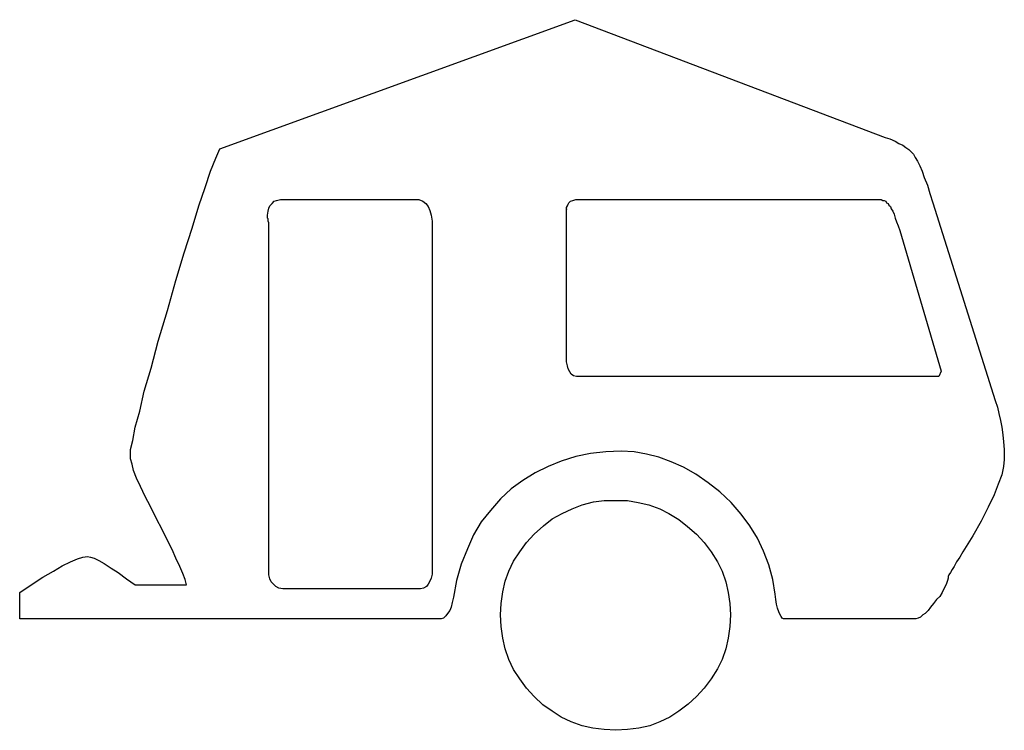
# Model space of a CAD drawing. Extents: x 0.2 to 18.7, y -0.4 to 2.1.
# Tile 2 of 7: x 8.3 to 10.8, y 0 to 1.8. Entities that reach past the tile are written whole.
import ezdxf

# ---------------------------------------------------------------- set-up
doc = ezdxf.new("R2010")
doc.units = 0

msp = doc.modelspace()

# ---------------------------------------------------------------- linework, layer by layer
at = {"color": 0}
for p, q in [((8.853516, 1.476563, 0.5), (9.755859, 1.804688, 0.5)), ((9.755859, 1.804688, 0.5), (10.54297, 1.505859, 0.5)), ((10.54297, 1.505859, 0.5), (10.55469, 1.501953, 0.5)), ((10.55469, 1.501953, 0.5), (10.56836, 1.496094, 0.5)), ((8.84375, 1.453125, 0.5), (8.853516, 1.476563, 0.5)), ((10.56836, 1.496094, 0.5), (10.57813, 1.490234, 0.5)), ((10.57813, 1.490234, 0.5), (10.58789, 1.486328, 0.5)), ((10.58789, 1.486328, 0.5), (10.5957, 1.480469, 0.5)), ((10.5957, 1.480469, 0.5), (10.60352, 1.474609, 0.5)), ((8.830078, 1.419922, 0.5), (8.84375, 1.453125, 0.5)), ((10.60352, 1.474609, 0.5), (10.60938, 1.46875, 0.5)), ((10.60938, 1.46875, 0.5), (10.61523, 1.462891, 0.5)), ((10.61523, 1.462891, 0.5), (10.61914, 1.455078, 0.5)), ((10.61914, 1.455078, 0.5), (10.625, 1.445313, 0.5)), ((10.625, 1.445313, 0.5), (10.63086, 1.433594, 0.5)), ((10.63086, 1.433594, 0.5), (10.63672, 1.419922, 0.5)), ((8.816406, 1.378906, 0.5), (8.830078, 1.419922, 0.5)), ((10.63672, 1.419922, 0.5), (10.64258, 1.404297, 0.5)), ((10.64258, 1.404297, 0.5), (10.65039, 1.384766, 0.5)), ((8.800781, 1.332031, 0.5), (8.816406, 1.378906, 0.5)), ((10.65039, 1.384766, 0.5), (10.65625, 1.363281, 0.5)), ((10.65625, 1.363281, 0.5), (10.66406, 1.339844, 0.5)), ((8.783203, 1.275391, 0.5), (8.800781, 1.332031, 0.5)), ((8.976563, 1.318359, 0.5), (8.978516, 1.326172, 0.5)), ((8.978516, 1.326172, 0.5), (8.980469, 1.332031, 0.5)), ((8.980469, 1.332031, 0.5), (8.986328, 1.337891, 0.5)), ((8.986328, 1.337891, 0.5), (8.992188, 1.34375, 0.5)), ((8.992188, 1.34375, 0.5), (8.998047, 1.345703, 0.5)), ((8.998047, 1.345703, 0.5), (9.007813, 1.347656, 0.5)), ((9.007813, 1.347656, 0.5), (9.017578, 1.347656, 0.5)), ((9.017578, 1.347656, 0.5), (9.349609, 1.347656, 0.5)), ((9.349609, 1.347656, 0.5), (9.359375, 1.347656, 0.5)), ((9.359375, 1.347656, 0.5), (9.369141, 1.34375, 0.5)), ((9.369141, 1.34375, 0.5), (9.376953, 1.337891, 0.5)), ((9.376953, 1.337891, 0.5), (9.382813, 1.330078, 0.5)), ((9.382813, 1.330078, 0.5), (9.386719, 1.320313, 0.5)), ((9.734375, 1.328125, 0.5), (9.736328, 1.332031, 0.5)), ((9.734375, 1.326172, 0.5), (9.734375, 1.328125, 0.5)), ((9.734375, 1.328125, 0.5), (9.734375, 1.328125, 0.5)), ((9.734375, 1.326172, 0.5), (9.734375, 1.326172, 0.5)), ((9.734375, 1.326172, 0.5), (9.734375, 1.326172, 0.5)), ((9.734375, 1.324219, 0.5), (9.734375, 1.326172, 0.5)), ((9.736328, 1.332031, 0.5), (9.738281, 1.335938, 0.5)), ((9.738281, 1.335938, 0.5), (9.740234, 1.339844, 0.5)), ((9.740234, 1.339844, 0.5), (9.744141, 1.34375, 0.5)), ((9.744141, 1.34375, 0.5), (9.75, 1.345703, 0.5)), ((9.75, 1.345703, 0.5), (9.757813, 1.347656, 0.5)), ((9.757813, 1.347656, 0.5), (9.765625, 1.347656, 0.5)), ((9.765625, 1.347656, 0.5), (9.773438, 1.347656, 0.5)), ((9.773438, 1.347656, 0.5), (10.52344, 1.347656, 0.5)), ((10.52344, 1.347656, 0.5), (10.5293, 1.347656, 0.5)), ((10.5293, 1.347656, 0.5), (10.5332, 1.347656, 0.5)), ((10.5332, 1.347656, 0.5), (10.53711, 1.345703, 0.5)), ((10.53711, 1.345703, 0.5), (10.54102, 1.345703, 0.5)), ((10.54102, 1.345703, 0.5), (10.54492, 1.34375, 0.5)), ((10.54492, 1.34375, 0.5), (10.54688, 1.339844, 0.5)), ((10.54688, 1.339844, 0.5), (10.55078, 1.337891, 0.5)), ((10.55078, 1.337891, 0.5), (10.55273, 1.333984, 0.5)), ((10.55273, 1.333984, 0.5), (10.55664, 1.330078, 0.5)), ((10.55664, 1.330078, 0.5), (10.55859, 1.324219, 0.5)), ((10.66406, 1.339844, 0.5), (10.82227, 0.837891, 0.5)), ((8.974609, 1.308594, 0.5), (8.976563, 1.318359, 0.5)), ((8.974609, 1.306641, 0.5), (8.974609, 1.308594, 0.5)), ((8.974609, 1.302734, 0.5), (8.974609, 1.306641, 0.5)), ((8.974609, 1.300781, 0.5), (8.974609, 1.302734, 0.5)), ((8.976563, 1.298828, 0.5), (8.974609, 1.300781, 0.5)), ((9.386719, 1.320313, 0.5), (9.390625, 1.308594, 0.5)), ((9.390625, 1.308594, 0.5), (9.392578, 1.292969, 0.5)), ((9.734375, 1.324219, 0.5), (9.734375, 1.324219, 0.5)), ((9.734375, 1.324219, 0.5), (9.734375, 1.324219, 0.5)), ((9.734375, 1.324219, 0.5), (9.734375, 1.322266, 0.5)), ((9.734375, 0.947266, 0.5), (9.734375, 1.324219, 0.5)), ((9.734375, 1.324219, 0.5), (9.734375, 1.324219, 0.5)), ((9.734375, 1.324219, 0.5), (9.734375, 1.324219, 0.5)), ((9.734375, 1.322266, 0.5), (9.734375, 1.322266, 0.5)), ((9.734375, 1.322266, 0.5), (9.734375, 1.322266, 0.5)), ((9.734375, 1.322266, 0.5), (9.734375, 1.322266, 0.5)), ((9.734375, 1.322266, 0.5), (9.734375, 1.322266, 0.5)), ((10.55859, 1.324219, 0.5), (10.5625, 1.318359, 0.5)), ((10.5625, 1.318359, 0.5), (10.56641, 1.310547, 0.5)), ((10.56641, 1.310547, 0.5), (10.56836, 1.300781, 0.5)), ((10.56836, 1.300781, 0.5), (10.57227, 1.291016, 0.5)), ((8.763672, 1.212891, 0.5), (8.783203, 1.275391, 0.5)), ((8.976563, 1.296875, 0.5), (8.976563, 1.298828, 0.5)), ((8.976563, 1.294922, 0.5), (8.976563, 1.296875, 0.5)), ((8.976563, 1.292969, 0.5), (8.976563, 1.294922, 0.5)), ((8.978516, 1.289063, 0.5), (8.976563, 1.292969, 0.5)), ((8.978516, 0.404297, 0.5), (8.978516, 1.289063, 0.5)), ((9.392578, 1.292969, 0.5), (9.392578, 1.277344, 0.5)), ((9.392578, 1.277344, 0.5), (9.392578, 0.408203, 0.5)), ((10.57227, 1.291016, 0.5), (10.57617, 1.28125, 0.5)), ((10.57617, 1.28125, 0.5), (10.58008, 1.269531, 0.5)), ((10.58008, 1.269531, 0.5), (10.68555, 0.912109, 0.5)), ((8.742188, 1.142578, 0.5), (8.763672, 1.212891, 0.5)), ((8.720703, 1.066406, 0.5), (8.742188, 1.142578, 0.5)), ((8.697266, 0.988281, 0.5), (8.720703, 1.066406, 0.5)), ((8.679688, 0.919922, 0.5), (8.697266, 0.988281, 0.5)), ((9.734375, 0.935547, 0.5), (9.734375, 0.947266, 0.5)), ((9.736328, 0.925781, 0.5), (9.734375, 0.935547, 0.5)), ((9.738281, 0.917969, 0.5), (9.736328, 0.925781, 0.5)), ((8.662109, 0.861328, 0.5), (8.679688, 0.919922, 0.5)), ((9.742188, 0.910156, 0.5), (9.738281, 0.917969, 0.5)), ((9.746094, 0.904297, 0.5), (9.742188, 0.910156, 0.5)), ((9.751953, 0.900391, 0.5), (9.746094, 0.904297, 0.5)), ((9.759766, 0.898438, 0.5), (9.751953, 0.900391, 0.5)), ((10.68555, 0.912109, 0.5), (10.67969, 0.898438, 0.5)), ((9.765625, 0.898438, 0.5), (9.759766, 0.898438, 0.5)), ((10.67969, 0.898438, 0.5), (9.765625, 0.898438, 0.5)), ((8.650391, 0.810547, 0.5), (8.662109, 0.861328, 0.5)), ((10.82227, 0.837891, 0.5), (10.82813, 0.820313, 0.5)), ((8.638672, 0.769531, 0.5), (8.650391, 0.810547, 0.5)), ((10.82813, 0.820313, 0.5), (10.83203, 0.804688, 0.5)), ((10.83203, 0.804688, 0.5), (10.83594, 0.787109, 0.5)), ((10.83594, 0.787109, 0.5), (10.83984, 0.769531, 0.5)), ((8.632813, 0.736328, 0.5), (8.638672, 0.769531, 0.5)), ((10.83984, 0.769531, 0.5), (10.8418, 0.75, 0.5)), ((10.8418, 0.75, 0.5), (10.84375, 0.732422, 0.5)), ((8.626953, 0.712891, 0.5), (8.632813, 0.736328, 0.5)), ((10.84375, 0.732422, 0.5), (10.8457, 0.712891, 0.5)), ((8.626953, 0.699219, 0.5), (8.626953, 0.712891, 0.5)), ((9.794922, 0.703125, 0.5), (9.757813, 0.695313, 0.5)), ((9.833984, 0.707031, 0.5), (9.794922, 0.703125, 0.5)), ((9.873047, 0.708984, 0.5), (9.833984, 0.707031, 0.5)), ((9.90625, 0.707031, 0.5), (9.873047, 0.708984, 0.5)), ((9.9375, 0.701172, 0.5), (9.90625, 0.707031, 0.5)), ((9.96875, 0.693359, 0.5), (9.9375, 0.701172, 0.5)), ((10.8457, 0.712891, 0.5), (10.8457, 0.693359, 0.5)), ((8.626953, 0.689453, 0.5), (8.626953, 0.699219, 0.5)), ((8.630859, 0.675781, 0.5), (8.626953, 0.689453, 0.5)), ((8.634766, 0.660156, 0.5), (8.630859, 0.675781, 0.5)), ((9.720703, 0.683594, 0.5), (9.6875, 0.669922, 0.5)), ((9.757813, 0.695313, 0.5), (9.720703, 0.683594, 0.5)), ((10, 0.681641, 0.5), (9.96875, 0.693359, 0.5)), ((10.03125, 0.667969, 0.5), (10, 0.681641, 0.5)), ((10.8457, 0.6875, 0.5), (10.84375, 0.669922, 0.5)), ((10.8457, 0.693359, 0.5), (10.8457, 0.691406, 0.5)), ((10.8457, 0.691406, 0.5), (10.8457, 0.689453, 0.5)), ((10.8457, 0.691406, 0.5), (10.8457, 0.691406, 0.5)), ((10.8457, 0.689453, 0.5), (10.8457, 0.689453, 0.5)), ((10.8457, 0.689453, 0.5), (10.8457, 0.6875, 0.5)), ((10.8457, 0.6875, 0.5), (10.8457, 0.6875, 0.5)), ((8.642578, 0.640625, 0.5), (8.634766, 0.660156, 0.5)), ((9.654297, 0.654297, 0.5), (9.623047, 0.634766, 0.5)), ((9.6875, 0.669922, 0.5), (9.654297, 0.654297, 0.5)), ((10.0625, 0.650391, 0.5), (10.03125, 0.667969, 0.5)), ((10.09375, 0.628906, 0.5), (10.0625, 0.650391, 0.5)), ((10.84375, 0.669922, 0.5), (10.83984, 0.648438, 0.5)), ((8.652344, 0.619141, 0.5), (8.642578, 0.640625, 0.5)), ((9.623047, 0.634766, 0.5), (9.59375, 0.613281, 0.5)), ((10.12305, 0.605469, 0.5), (10.09375, 0.628906, 0.5)), ((10.83008, 0.625, 0.5), (10.82031, 0.597656, 0.5)), ((10.83984, 0.648438, 0.5), (10.83008, 0.625, 0.5)), ((8.664063, 0.59375, 0.5), (8.652344, 0.619141, 0.5)), ((9.59375, 0.613281, 0.5), (9.566406, 0.587891, 0.5)), ((10.15234, 0.578125, 0.5), (10.12305, 0.605469, 0.5)), ((8.677734, 0.568359, 0.5), (8.664063, 0.59375, 0.5)), ((9.566406, 0.587891, 0.5), (9.541016, 0.558594, 0.5)), ((9.773438, 0.572266, 0.5), (9.802734, 0.580078, 0.5)), ((9.802734, 0.580078, 0.5), (9.830078, 0.583984, 0.5)), ((9.830078, 0.583984, 0.5), (9.859375, 0.583984, 0.5)), ((9.859375, 0.583984, 0.5), (9.888672, 0.583984, 0.5)), ((9.888672, 0.583984, 0.5), (9.916016, 0.578125, 0.5)), ((9.916016, 0.578125, 0.5), (9.943359, 0.572266, 0.5)), ((10.17773, 0.548828, 0.5), (10.15234, 0.578125, 0.5)), ((10.82031, 0.597656, 0.5), (10.80469, 0.566406, 0.5)), ((8.693359, 0.537109, 0.5), (8.677734, 0.568359, 0.5)), ((9.541016, 0.558594, 0.5), (9.517578, 0.529297, 0.5)), ((9.697266, 0.537109, 0.5), (9.722656, 0.550781, 0.5)), ((9.722656, 0.550781, 0.5), (9.748047, 0.5625, 0.5)), ((9.748047, 0.5625, 0.5), (9.773438, 0.572266, 0.5)), ((9.943359, 0.572266, 0.5), (9.970703, 0.5625, 0.5)), ((9.970703, 0.5625, 0.5), (9.994141, 0.550781, 0.5)), ((9.994141, 0.550781, 0.5), (10.01953, 0.535156, 0.5)), ((10.80469, 0.566406, 0.5), (10.78711, 0.53125, 0.5)), ((8.707031, 0.509766, 0.5), (8.693359, 0.537109, 0.5)), ((9.517578, 0.529297, 0.5), (9.498047, 0.496094, 0.5)), ((9.675781, 0.519531, 0.5), (9.697266, 0.537109, 0.5)), ((10.01953, 0.535156, 0.5), (10.04102, 0.517578, 0.5)), ((10.19922, 0.519531, 0.5), (10.17773, 0.548828, 0.5)), ((10.78711, 0.53125, 0.5), (10.76563, 0.494141, 0.5)), ((8.720703, 0.482422, 0.5), (8.707031, 0.509766, 0.5)), ((9.652344, 0.498047, 0.5), (9.675781, 0.519531, 0.5)), ((10.04102, 0.517578, 0.5), (10.06445, 0.498047, 0.5)), ((10.21875, 0.488281, 0.5), (10.19922, 0.519531, 0.5)), ((8.732422, 0.458984, 0.5), (8.720703, 0.482422, 0.5)), ((9.498047, 0.496094, 0.5), (9.482422, 0.460938, 0.5)), ((9.615234, 0.453125, 0.5), (9.632813, 0.476563, 0.5)), ((9.632813, 0.476563, 0.5), (9.652344, 0.498047, 0.5)), ((10.06445, 0.498047, 0.5), (10.08398, 0.476563, 0.5)), ((10.08398, 0.476563, 0.5), (10.10156, 0.453125, 0.5)), ((10.23438, 0.455078, 0.5), (10.21875, 0.488281, 0.5)), ((10.76563, 0.494141, 0.5), (10.74023, 0.453125, 0.5)), ((8.742188, 0.4375, 0.5), (8.732422, 0.458984, 0.5)), ((9.482422, 0.460938, 0.5), (9.466797, 0.421875, 0.5)), ((9.599609, 0.429688, 0.5), (9.615234, 0.453125, 0.5)), ((10.10156, 0.453125, 0.5), (10.11719, 0.427734, 0.5)), ((10.24805, 0.419922, 0.5), (10.23438, 0.455078, 0.5)), ((10.74023, 0.453125, 0.5), (10.73242, 0.439453, 0.5)), ((8.453125, 0.417969, 0.5), (8.474609, 0.427734, 0.5)), ((8.474609, 0.427734, 0.5), (8.492188, 0.435547, 0.5)), ((8.492188, 0.435547, 0.5), (8.505859, 0.439453, 0.5)), ((8.505859, 0.439453, 0.5), (8.517578, 0.441406, 0.5)), ((8.517578, 0.441406, 0.5), (8.525391, 0.439453, 0.5)), ((8.525391, 0.439453, 0.5), (8.535156, 0.4375, 0.5)), ((8.535156, 0.4375, 0.5), (8.546875, 0.431641, 0.5)), ((8.546875, 0.431641, 0.5), (8.560547, 0.423828, 0.5)), ((8.751953, 0.416016, 0.5), (8.742188, 0.4375, 0.5)), ((9.587891, 0.404297, 0.5), (9.599609, 0.429688, 0.5)), ((10.11719, 0.427734, 0.5), (10.12891, 0.404297, 0.5)), ((10.72461, 0.427734, 0.5), (10.71875, 0.416016, 0.5)), ((10.73242, 0.439453, 0.5), (10.72461, 0.427734, 0.5)), ((8.404297, 0.388672, 0.5), (8.431641, 0.404297, 0.5)), ((8.431641, 0.404297, 0.5), (8.453125, 0.417969, 0.5)), ((8.560547, 0.423828, 0.5), (8.578125, 0.412109, 0.5)), ((8.578125, 0.412109, 0.5), (8.595703, 0.400391, 0.5)), ((8.595703, 0.400391, 0.5), (8.617188, 0.384766, 0.5)), ((8.759766, 0.398438, 0.5), (8.751953, 0.416016, 0.5)), ((8.978516, 0.394531, 0.5), (8.978516, 0.404297, 0.5)), ((9.392578, 0.408203, 0.5), (9.392578, 0.396484, 0.5)), ((9.466797, 0.421875, 0.5), (9.455078, 0.380859, 0.5)), ((9.578125, 0.378906, 0.5), (9.587891, 0.404297, 0.5)), ((10.12891, 0.404297, 0.5), (10.13867, 0.376953, 0.5)), ((10.25781, 0.382813, 0.5), (10.24805, 0.419922, 0.5)), ((10.70898, 0.400391, 0.5), (10.70508, 0.394531, 0.5)), ((10.71289, 0.408203, 0.5), (10.70898, 0.400391, 0.5)), ((10.71875, 0.416016, 0.5), (10.71289, 0.408203, 0.5)), ((8.376953, 0.371094, 0.5), (8.404297, 0.388672, 0.5)), ((8.617188, 0.384766, 0.5), (8.638672, 0.369141, 0.5)), ((8.765625, 0.382813, 0.5), (8.759766, 0.398438, 0.5)), ((8.769531, 0.369141, 0.5), (8.765625, 0.382813, 0.5)), ((8.980469, 0.384766, 0.5), (8.978516, 0.394531, 0.5)), ((8.984375, 0.376953, 0.5), (8.980469, 0.384766, 0.5)), ((8.990234, 0.371094, 0.5), (8.984375, 0.376953, 0.5)), ((9.386719, 0.378906, 0.5), (9.382813, 0.371094, 0.5)), ((9.390625, 0.386719, 0.5), (9.386719, 0.378906, 0.5)), ((9.392578, 0.396484, 0.5), (9.390625, 0.386719, 0.5)), ((9.455078, 0.380859, 0.5), (9.447266, 0.337891, 0.5)), ((9.572266, 0.351563, 0.5), (9.578125, 0.378906, 0.5)), ((10.13867, 0.376953, 0.5), (10.14453, 0.349609, 0.5)), ((10.26367, 0.345703, 0.5), (10.25781, 0.382813, 0.5)), ((10.70117, 0.380859, 0.5), (10.69922, 0.373047, 0.5)), ((10.70313, 0.386719, 0.5), (10.70117, 0.380859, 0.5)), ((10.70508, 0.394531, 0.5), (10.70313, 0.390625, 0.5)), ((10.70313, 0.390625, 0.5), (10.70313, 0.386719, 0.5)), ((8.345703, 0.349609, 0.5), (8.376953, 0.371094, 0.5)), ((8.638672, 0.369141, 0.5), (8.769531, 0.369141, 0.5)), ((8.996094, 0.365234, 0.5), (8.990234, 0.371094, 0.5)), ((9.003906, 0.361328, 0.5), (8.996094, 0.365234, 0.5)), ((9.013672, 0.359375, 0.5), (9.003906, 0.361328, 0.5)), ((9.025391, 0.359375, 0.5), (9.013672, 0.359375, 0.5)), ((9.355469, 0.359375, 0.5), (9.025391, 0.359375, 0.5)), ((9.363281, 0.359375, 0.5), (9.355469, 0.359375, 0.5)), ((9.371094, 0.361328, 0.5), (9.363281, 0.359375, 0.5)), ((9.378906, 0.365234, 0.5), (9.371094, 0.361328, 0.5)), ((9.382813, 0.371094, 0.5), (9.378906, 0.365234, 0.5)), ((9.568359, 0.322266, 0.5), (9.572266, 0.351563, 0.5)), ((10.69141, 0.357422, 0.5), (10.6875, 0.349609, 0.5)), ((10.69531, 0.365234, 0.5), (10.69141, 0.357422, 0.5)), ((10.69922, 0.373047, 0.5), (10.69531, 0.365234, 0.5)), ((8.345703, 0.283203, 0.5), (8.345703, 0.349609, 0.5)), ((9.447266, 0.337891, 0.5), (9.443359, 0.324219, 0.5)), ((10.14453, 0.349609, 0.5), (10.14844, 0.322266, 0.5)), ((10.26563, 0.332031, 0.5), (10.26367, 0.345703, 0.5)), ((10.26758, 0.320313, 0.5), (10.26563, 0.332031, 0.5)), ((10.67383, 0.332031, 0.5), (10.66602, 0.322266, 0.5)), ((10.68164, 0.339844, 0.5), (10.67383, 0.332031, 0.5)), ((10.6875, 0.349609, 0.5), (10.68164, 0.339844, 0.5)), ((9.4375, 0.304688, 0.5), (9.431641, 0.296875, 0.5)), ((9.441406, 0.3125, 0.5), (9.4375, 0.304688, 0.5)), ((9.443359, 0.324219, 0.5), (9.441406, 0.3125, 0.5)), ((9.566406, 0.292969, 0.5), (9.568359, 0.322266, 0.5)), ((10.14844, 0.322266, 0.5), (10.15039, 0.292969, 0.5)), ((10.26953, 0.310547, 0.5), (10.26758, 0.320313, 0.5)), ((10.27344, 0.300781, 0.5), (10.26953, 0.310547, 0.5)), ((10.27539, 0.294922, 0.5), (10.27344, 0.300781, 0.5)), ((10.65234, 0.304688, 0.5), (10.64453, 0.296875, 0.5)), ((10.6582, 0.3125, 0.5), (10.65234, 0.304688, 0.5)), ((10.66602, 0.322266, 0.5), (10.6582, 0.3125, 0.5)), ((9.408203, 0.283203, 0.5), (8.345703, 0.283203, 0.5)), ((9.416016, 0.283203, 0.5), (9.408203, 0.283203, 0.5)), ((9.421875, 0.285156, 0.5), (9.416016, 0.283203, 0.5)), ((9.427734, 0.291016, 0.5), (9.421875, 0.285156, 0.5)), ((9.431641, 0.296875, 0.5), (9.427734, 0.291016, 0.5)), ((9.568359, 0.263672, 0.5), (9.566406, 0.292969, 0.5)), ((10.15039, 0.292969, 0.5), (10.14844, 0.263672, 0.5)), ((10.2793, 0.289063, 0.5), (10.27539, 0.294922, 0.5)), ((10.28125, 0.285156, 0.5), (10.2793, 0.289063, 0.5)), ((10.28516, 0.283203, 0.5), (10.28125, 0.285156, 0.5)), ((10.61719, 0.283203, 0.5), (10.28516, 0.283203, 0.5)), ((10.62109, 0.283203, 0.5), (10.61719, 0.283203, 0.5)), ((10.62695, 0.285156, 0.5), (10.62109, 0.283203, 0.5)), ((10.63281, 0.287109, 0.5), (10.62695, 0.285156, 0.5)), ((10.63867, 0.292969, 0.5), (10.63281, 0.287109, 0.5)), ((10.64453, 0.296875, 0.5), (10.63867, 0.292969, 0.5)), ((9.572266, 0.234375, 0.5), (9.568359, 0.263672, 0.5)), ((10.14844, 0.263672, 0.5), (10.14453, 0.234375, 0.5)), ((9.578125, 0.207031, 0.5), (9.572266, 0.234375, 0.5)), ((10.14453, 0.234375, 0.5), (10.13867, 0.207031, 0.5)), ((9.587891, 0.179688, 0.5), (9.578125, 0.207031, 0.5)), ((10.13867, 0.207031, 0.5), (10.12891, 0.179688, 0.5)), ((9.599609, 0.154297, 0.5), (9.587891, 0.179688, 0.5)), ((10.12891, 0.179688, 0.5), (10.11719, 0.15625, 0.5)), ((9.615234, 0.130859, 0.5), (9.599609, 0.154297, 0.5)), ((10.11719, 0.15625, 0.5), (10.10156, 0.130859, 0.5)), ((9.632813, 0.107422, 0.5), (9.615234, 0.130859, 0.5)), ((10.10156, 0.130859, 0.5), (10.08398, 0.107422, 0.5)), ((9.652344, 0.085938, 0.5), (9.632813, 0.107422, 0.5)), ((10.08398, 0.107422, 0.5), (10.06445, 0.085938, 0.5)), ((9.673828, 0.064453, 0.5), (9.652344, 0.085938, 0.5)), ((10.06445, 0.085938, 0.5), (10.04297, 0.066406, 0.5)), ((9.697266, 0.048828, 0.5), (9.673828, 0.064453, 0.5)), ((10.04297, 0.066406, 0.5), (10.01953, 0.048828, 0.5)), ((9.720703, 0.033203, 0.5), (9.697266, 0.048828, 0.5)), ((9.746094, 0.021484, 0.5), (9.720703, 0.033203, 0.5)), ((9.996094, 0.033203, 0.5), (9.970703, 0.021484, 0.5)), ((10.01953, 0.048828, 0.5), (9.996094, 0.033203, 0.5)), ((9.773438, 0.011719, 0.5), (9.746094, 0.021484, 0.5)), ((9.800781, 0.005859, 0.5), (9.773438, 0.011719, 0.5)), ((9.830078, 0.001953, 0.5), (9.800781, 0.005859, 0.5)), ((9.859375, 0, 0.5), (9.830078, 0.001953, 0.5)), ((9.888672, 0.001953, 0.5), (9.859375, 0, 0.5)), ((9.917969, 0.005859, 0.5), (9.888672, 0.001953, 0.5)), ((9.945313, 0.011719, 0.5), (9.917969, 0.005859, 0.5)), ((9.970703, 0.021484, 0.5), (9.945313, 0.011719, 0.5))]:
    msp.add_line(p, q, dxfattribs=at)

doc.saveas('drawing.dxf')
